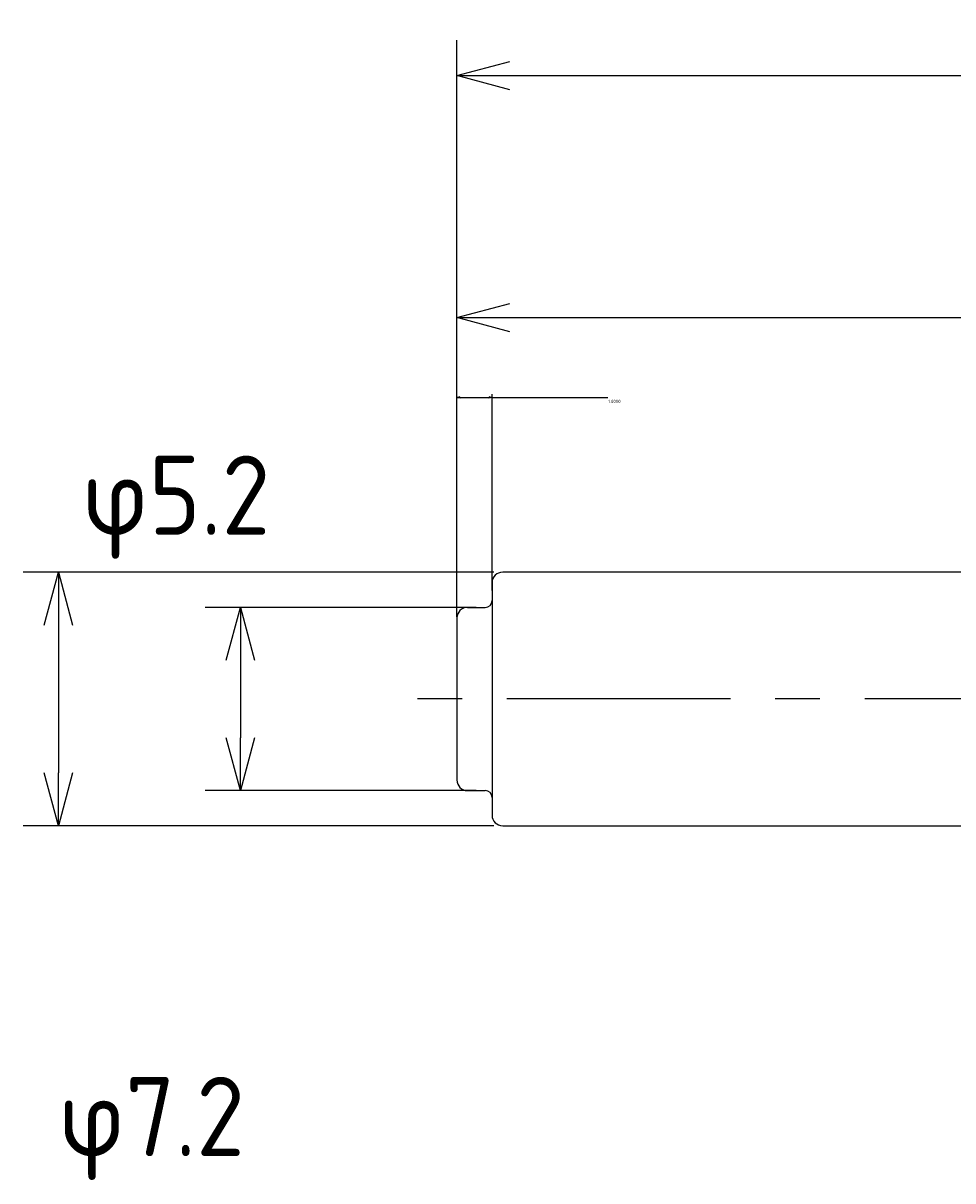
# Model space of a CAD drawing. Extents: x 88 to 193, y 167 to 219.
# Tile 2 of 5: x 88 to 114, y 186 to 219. Entities that reach past the tile are written whole.
import ezdxf

# ---------------------------------------------------------------- set-up
doc = ezdxf.new("R2010")
doc.units = 0
doc.header["$LTSCALE"] = 0.2
doc.linetypes.add('CENTER', pattern=[50.8, 31.75, -6.35, 6.35, -6.35])
doc.layers.get('0').update_dxf_attribs({"linetype": 'CONTINUOUS'})
doc.layers.get('DEFPOINTS').update_dxf_attribs({"linetype": 'CONTINUOUS'})
for name, color, linetype in [('18-0-CON', 3, 'CONTINUOUS'), ('18-2-CEN', 1, 'CENTER'), ('35-0-CON', 7, 'CONTINUOUS')]:
    doc.layers.add(name, color=color, linetype=linetype)
doc.styles.get("Standard").update_dxf_attribs({"font": 'isocp.shx', "bigfont": 'bigfont.shx'})
doc.dimstyles.get("Standard").update_dxf_attribs({"dimtxt": 0.18, "dimasz": 0.18, "dimexe": 0.18, "dimexo": 0.0625, "dimgap": 0.09, "dimtad": 0, "dimtih": 1, "dimtoh": 1, "dimzin": 0, "dimcen": 0.09, "dimazin": 3, "dimtfac": 1, "dimtofl": 0, "dimtmove": 0, "dimatfit": 3})

# ---------------------------------------------------------------- blocks, each defined once
blk = doc.blocks.new('_OPEN30')
at = {"color": 0, "linetype": 'BYBLOCK'}
for p, q in [((-1, 0.268), (0, 0)), ((0, 0), (-1, -0.268)), ((0, 0), (-1, 0))]:
    blk.add_line(p, q, dxfattribs=at)
blk = doc.blocks.new('*D141')
at = {"layer": '18-0-CON', "color": 161}
for p, q in [((100, 202.55), (100, 211.828)), ((155, 203.85), (155, 211.828)), ((101.5, 210.828), (153.5, 210.828))]:
    blk.add_line(p, q, dxfattribs=at)
at = {"layer": 'DEFPOINTS', "color": 0}
for p in [(155, 210.828), (155, 203.6), (100, 202.3)]:
    blk.add_point(p, dxfattribs=at)
at = {"layer": '18-0-CON', "color": 161, "xscale": 1.499999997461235, "yscale": 1.499999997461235, "zscale": 1.499999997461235, "rotation": 180}
blk.add_blockref('_OPEN30', (100, 210.828), dxfattribs=at)
at = {"layer": '18-0-CON', "color": 161, "xscale": 1.499999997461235, "yscale": 1.499999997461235, "zscale": 1.499999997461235}
blk.add_blockref('_OPEN30', (155, 210.828), dxfattribs=at)
at = {"layer": '18-0-CON', "color": 161}
blk.add_text('55', height=2.25, dxfattribs=at).set_placement((123, 208.221))
blk = doc.blocks.new('*D139')
at = {"layer": '18-0-CON', "color": 161}
for p, q in [((100, 202.55), (100, 218.7)), ((187, 200.8), (187, 218.7)), ((101.5, 217.7), (185.5, 217.7))]:
    blk.add_line(p, q, dxfattribs=at)
at = {"layer": 'DEFPOINTS', "color": 0}
for p in [(187, 217.7), (100, 202.3), (187, 200.55)]:
    blk.add_point(p, dxfattribs=at)
at = {"layer": '18-0-CON', "color": 161, "xscale": 1.499999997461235, "yscale": 1.499999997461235, "zscale": 1.499999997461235, "rotation": 180}
blk.add_blockref('_OPEN30', (100, 217.7), dxfattribs=at)
at = {"layer": '18-0-CON', "color": 161, "xscale": 1.499999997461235, "yscale": 1.499999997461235, "zscale": 1.499999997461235}
blk.add_blockref('_OPEN30', (187, 217.7), dxfattribs=at)
at = {"layer": '18-0-CON', "color": 161}
blk.add_text('(87)', height=2.25, dxfattribs=at).set_placement((139, 215.205))
blk = doc.blocks.new('*D142')
at = {"layer": '18-0-CON', "color": 161}
for p, q in [((100.55, 202.6), (92.853, 202.6)), ((93.853, 201.1), (93.853, 198.9)), ((100.55, 197.4), (92.853, 197.4))]:
    blk.add_line(p, q, dxfattribs=at)
at = {"layer": 'DEFPOINTS', "color": 0}
for p in [(100.8, 202.6), (93.853, 197.4), (100.8, 197.4)]:
    blk.add_point(p, dxfattribs=at)
at = {"layer": '18-0-CON', "color": 161, "xscale": 1.499999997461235, "yscale": 1.499999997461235, "zscale": 1.499999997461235}
for p, rotation in [((93.853, 202.6), 90), ((93.853, 197.4), 270)]:
    blk.add_blockref('_OPEN30', p, dxfattribs=dict(at, rotation=rotation))
at = {"layer": '18-0-CON', "color": 161}
blk.add_text('φ5.2', height=2.25, dxfattribs=at).set_placement((89.353, 204.661))
blk = doc.blocks.new('*D154')
at = {"layer": '18-0-CON', "color": 161}
for p, q in [((101.05, 203.6), (87.686, 203.6)), ((88.686, 202.1), (88.686, 197.9)), ((101.05, 196.4), (87.686, 196.4))]:
    blk.add_line(p, q, dxfattribs=at)
at = {"layer": 'DEFPOINTS', "color": 0}
for p in [(101.3, 203.6), (88.686, 196.4), (101.3, 196.4)]:
    blk.add_point(p, dxfattribs=at)
at = {"layer": '18-0-CON', "color": 161, "xscale": 1.499999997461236, "yscale": 1.499999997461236, "zscale": 1.499999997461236}
for p, rotation in [((88.686, 203.6), 90), ((88.686, 196.4), 270)]:
    blk.add_blockref('_OPEN30', p, dxfattribs=dict(at, rotation=rotation))
at = {"layer": '18-0-CON', "color": 161}
blk.add_text('φ7.2', height=2.25, dxfattribs=at).set_placement((88.686, 187.022))
blk = doc.blocks.new('*D159')
at = {"layer": '18-0-CON', "color": 0}
for p, q in [((100, 202.331), (100, 208.654)), ((100.09, 208.564), (100.91, 208.564)), ((101, 203.081), (101, 208.654)), ((101, 208.564), (104.281, 208.564))]:
    blk.add_line(p, q, dxfattribs=at)
at = {"layer": 'DEFPOINTS', "color": 0}
for p in [(101, 208.564), (101, 203.05), (100, 202.3)]:
    blk.add_point(p, dxfattribs=at)
at = {"layer": '18-0-CON', "color": 0, "xscale": 0.0899999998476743, "yscale": 0.0899999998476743, "zscale": 0.0899999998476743, "rotation": 180}
blk.add_blockref('_OPEN30', (100, 208.564), dxfattribs=at)
at = {"layer": '18-0-CON', "color": 0, "xscale": 0.0899999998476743, "yscale": 0.0899999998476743, "zscale": 0.0899999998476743}
blk.add_blockref('_OPEN30', (101, 208.564), dxfattribs=at)
at = {"layer": '18-0-CON', "color": 0}
blk.add_text('1.0000', height=0.09, dxfattribs=at).set_placement((104.295, 208.405))

msp = doc.modelspace()

# ---------------------------------------------------------------- linework, layer by layer
at = {"layer": '18-2-CEN'}
msp.add_line((189.0484, 200), (98.0016, 200), dxfattribs=at)
at = {"layer": '35-0-CON'}
for p, q in [((154.3, 203.6), (101.3, 203.6)), ((101, 203.3), (101, 202.8)), ((101, 202.8), (101, 196.7)), ((100.3, 202.6), (100.8, 202.6)), ((100, 202.3), (100, 197.7)), ((100.3, 197.4), (100.8, 197.4)), ((101, 197.2), (101, 197.2)), ((101.3, 196.4), (154.3, 196.4))]:
    msp.add_line(p, q, dxfattribs=at)
for centre, radius, start, end in [((101.3, 203.3), 0.3, 90, 180), ((100.8, 202.8), 0.2, 270, 0), ((100.3, 202.3), 0.3, 90, 180), ((100.3, 197.7), 0.3, 180, 270), ((100.8, 197.2), 0.2, 0, 90), ((101.3, 196.7), 0.3, 180, 270)]:
    msp.add_arc(centre, radius, start, end, dxfattribs=at)

# ---------------------------------------------------------------- dimensions: what is measured, and where the dimension line sits
at = {"layer": '18-0-CON'}
for base, p2, override, picture, middle in [((187, 217.70023), (187, 200.55), {"dimscale": 0.5, "dimpost": '(<>)', "dimblk1": 'OPEN30', "dimblk2": 'OPEN30', "dimsah": 1}, '*D139', (143.5, 219.18773)), ((155, 210.82811), (155, 203.6), {"dimscale": 0.5, "dimblk1": 'OPEN30', "dimblk2": 'OPEN30', "dimsah": 1}, '*D141', (127.5, 212.20311))]:
    dim = msp.add_linear_dim(base=base, p1=(100, 202.3), p2=p2, dimstyle='Standard', override=override, dxfattribs=at)
    dim.commit()
    dim.dimension.update_dxf_attribs({"geometry": picture, "text_midpoint": middle})
dim = msp.add_linear_dim(base=(93.85279, 197.4), p1=(100.8, 202.6), p2=(100.8, 197.4), angle=90, text='φ5.2', dimstyle='Standard', override={"dimscale": 0.5, "dimblk1": 'OPEN30', "dimblk2": 'OPEN30', "dimsah": 1}, dxfattribs=at)
dim.commit()
dim.dimension.update_dxf_attribs({"geometry": '*D142', "text_midpoint": (93.85279, 208.64339), "dimtype": 128})
dim = msp.add_linear_dim(base=(101, 208.56406), p1=(100, 202.3), p2=(101, 203.05), dimstyle='Standard', override={"dimscale": 0.5, "dimdec": 4, "dimblk": 'OPEN30', "dimtdec": 4, "dimtmove": 0, "dimtzin": 0}, dxfattribs=at)
dim.commit()
dim.dimension.update_dxf_attribs({"geometry": '*D159', "text_midpoint": (104.475, 208.56406), "dimtype": 128})
dim = msp.add_linear_dim(base=(88.68583, 196.4), p1=(101.3, 203.6), p2=(101.3, 196.4), angle=90, dimstyle='Standard', override={"dimscale": 0.5, "dimgap": 0.5, "dimpost": 'φ<>', "dimblk1": 'OPEN30', "dimblk2": 'OPEN30', "dimsah": 1, "dimtol": 0, "dimlim": 0, "dimtp": 0.1, "dimtm": 0.3, "dimtolj": 2}, dxfattribs=at)
dim.commit()
dim.dimension.update_dxf_attribs({"geometry": '*D154', "text_midpoint": (88.68583, 189.94679), "dimtype": 128})

doc.saveas('drawing.dxf')
